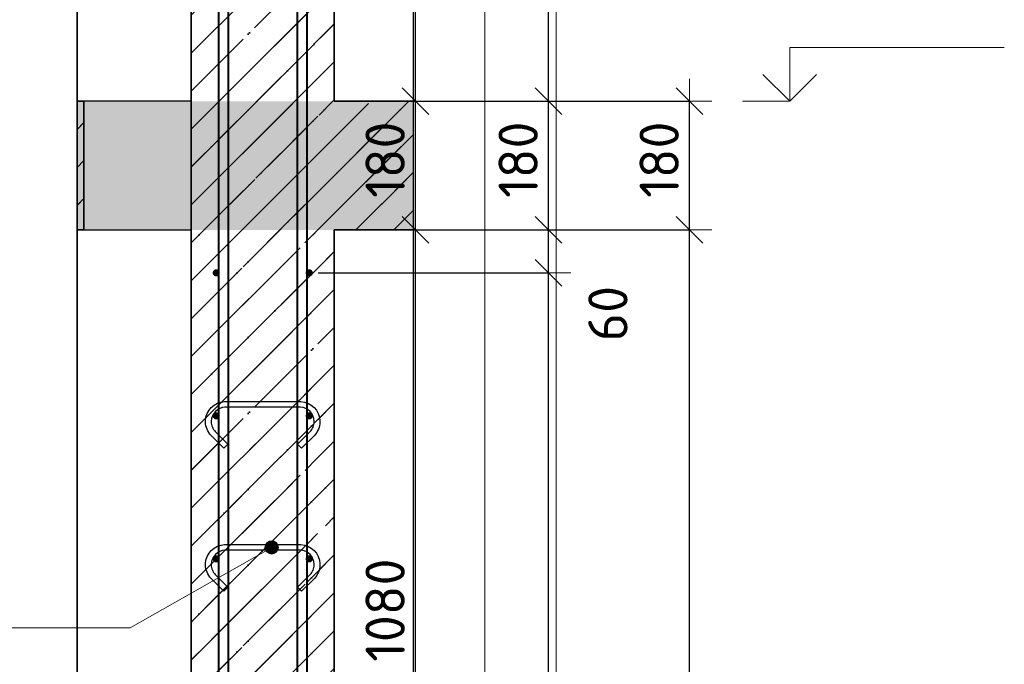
# Model space of a CAD drawing. Header units: millimetres. Extents: x -3026 to 47325, y -2839 to 55854.
# Tile 54 of 130: x 21926 to 23303, y 46714 to 47616. Entities that reach past the tile are written whole.
import ezdxf

# ---------------------------------------------------------------- set-up
doc = ezdxf.new("R2010")
doc.units = ezdxf.units.MM
doc.header["$PDMODE"] = 65
doc.linetypes.add('______11', pattern=[125, 100, -12.5, 0, -12.5])
doc.linetypes.add('______5', pattern=[275, 200, -25, 25, -25])
for name, color, linetype, lineweight in [('Standard', 7, 'Continuous', 25), ('Арм.стержн. вертикальными 1', 22, 'Continuous', 35), ('Арм.стержн.горизонт. 1', 180, 'Continuous', 35), ('Высотная отметки_ общее', 7, 'Continuous', 13), ('Перекрытие_ общее', 7, 'Continuous', 35), ('Размерная линия_ общее', 7, 'Continuous', 13)]:
    doc.layers.add(name, color=color, linetype=linetype, lineweight=lineweight)
doc.layers.add('Арм.стержн. вертикальными 2', color=7, linetype='Continuous', lineweight=35, true_color=0x006e00)
doc.layers.add('Арм.стержн.Стяжки', color=7, linetype='Continuous', lineweight=35, true_color=0x501e0f)
doc.styles.add('ISOCPEUR', font='ISOCPEUR')
doc.dimstyles.new('DIMSTYLE_3', dxfattribs={"dimtxt": 55, "dimasz": 62.5, "dimexe": 0, "dimexo": 0, "dimgap": 27.5, "dimtad": 2, "dimdec": 0, "dimrnd": 5, "dimzin": 12, "dimdsep": 46, "dimtxsty": 'ISOCPEUR', "dimblk1": 'ALL_ML_STRICH', "dimblk2": 'ALL_ML_STRICH', "dimsah": 1, "dimcen": 0, "dimclrd": 7, "dimclre": 256, "dimclrt": 7, "dimadec": 0, "dimazin": 0, "dimtfac": 1, "dimtdec": 0, "dimtix": 1, "dimtmove": 2, "dimatfit": 3, "dimfxl": 0, "dimtzin": 0, "dimlwd": 0, "dimlwe": -3, "dimarcsym": 0})
doc.dimstyles.new('DIMSTYLE_9', dxfattribs={"dimtxt": 55, "dimasz": 62.5, "dimexe": 0, "dimexo": 0, "dimgap": 27.5, "dimtad": 0, "dimdec": 0, "dimrnd": 5, "dimzin": 12, "dimdsep": 46, "dimtxsty": 'ISOCPEUR', "dimblk1": 'ALL_ML_STRICH', "dimblk2": 'ALL_ML_STRICH', "dimsah": 1, "dimcen": 0, "dimclrd": 7, "dimclre": 256, "dimclrt": 7, "dimadec": 0, "dimazin": 0, "dimtfac": 1, "dimtdec": 0, "dimtix": 1, "dimtmove": 2, "dimatfit": 3, "dimfxl": 0, "dimtvp": 1.2, "dimtzin": 0, "dimlwd": 0, "dimlwe": -3, "dimarcsym": 0})
pattern_1 = [(45, (0, 0), (-53.03301, 53.03301), [100, -12.5, 0, -12.5]), (45, (-26.52, 26.52), (-53.03301, 53.03301), [200, -25, 25, -25])]
pattern_2 = [(225, (0, 0), (53.03301, -53.03301), [100, -12.5, 0, -12.5]), (225, (26.52, -26.52), (53.03301, -53.03301), [200, -25, 25, -25])]

# ---------------------------------------------------------------- blocks, each defined once
blk = doc.blocks.new('COMPLEX_ELEVATIONDIM_6')
at = {"layer": 'Высотная отметки_ общее', "color": 7, "linetype": 'Continuous', "lineweight": 13, "transparency": 33554687}
for p, q in [((23002.7, 47501.6), (23002.7, 47576.6)), ((23002.7, 47576.6), (23302.7, 47576.6)), ((23002.7, 47501.6), (22965.2, 47539.1)), ((23002.7, 47501.6), (23040.2, 47539.1)), ((23002.7, 47501.6), (23002.7, 47501.6)), ((23002.7, 47501.6), (23002.7, 47501.6)), ((23002.7, 47501.6), (23002.7, 47501.6)), ((23002.7, 47501.6), (23002.7, 47501.6))]:
    blk.add_line(p, q, dxfattribs=at)
blk.add_lwpolyline([(23002.7, 47501.6), (22994.8, 47501.6), (22994.8, 47501.6), (22936.6, 47501.6)], dxfattribs=at)
blk = doc.blocks.new('ALL_ML_STRICH')
at = {"color": 0, "linetype": 'ByBlock', "lineweight": -2}
for p, q in [((0, -0.5), (0, 0.5)), ((-0.3, -0.3), (0.3, 0.3)), ((-1, 0), (0.5, 0))]:
    blk.add_line(p, q, dxfattribs=at)
blk = doc.blocks.new('*D144')
at = {"layer": 'DEFPOINTS', "color": 7, "linetype": 'Continuous', "lineweight": 13, "transparency": 33554687}
for p in [(22454.8, 47321.6), (22483.4, 44201.6), (22862.7, 44201.6)]:
    blk.add_point(p, dxfattribs=at)
at = {"layer": 'Размерная линия_ общее', "color": 253, "linetype": 'Continuous', "lineweight": -2, "true_color": 0xa0a0a0, "transparency": 33554687}
for p, q in [((22474.8, 47321.6), (22862.7, 47321.6)), ((22503.4, 44201.6), (22862.7, 44201.6))]:
    blk.add_line(p, q, dxfattribs=at)
at = {"layer": 'Размерная линия_ общее', "color": 7, "linetype": 'Continuous', "lineweight": -2, "transparency": 33554687}
blk.add_line((22862.7, 44201.6), (22862.7, 47321.6), dxfattribs=at)
at = {"layer": 'Размерная линия_ общее', "color": 7, "linetype": 'Continuous', "lineweight": 13, "transparency": 33554687, "xscale": 62.5, "yscale": 62.5, "zscale": 62.5}
for p, rotation in [((22862.7, 47321.6), 90), ((22862.7, 44201.6), 270)]:
    blk.add_blockref('ALL_ML_STRICH', p, dxfattribs=dict(at, rotation=rotation))
at = {"layer": 'Размерная линия_ общее', "color": 7, "linetype": 'Continuous', "lineweight": 13, "transparency": 33554687, "insert": (22820.2, 45769.8), "char_height": 55, "width": 220, "attachment_point": 5, "rotation": 90, "style": 'ISOCPEUR'}
blk.add_mtext('\\A1;{3120}', dxfattribs=at)
blk = doc.blocks.new('*D145')
at = {"layer": 'DEFPOINTS', "color": 7, "linetype": 'Continuous', "lineweight": 13, "transparency": 33554687}
for p in [(22458.9, 47501.6), (22454.8, 47321.6), (22862.7, 47321.6)]:
    blk.add_point(p, dxfattribs=at)
at = {"layer": 'Размерная линия_ общее', "color": 253, "linetype": 'Continuous', "lineweight": -2, "true_color": 0xa0a0a0, "transparency": 33554687}
for p, q in [((22478.9, 47501.6), (22862.7, 47501.6)), ((22474.8, 47321.6), (22862.7, 47321.6))]:
    blk.add_line(p, q, dxfattribs=at)
at = {"layer": 'Размерная линия_ общее', "color": 7, "linetype": 'Continuous', "lineweight": -2, "transparency": 33554687}
blk.add_line((22862.7, 47321.6), (22862.7, 47501.6), dxfattribs=at)
at = {"layer": 'Размерная линия_ общее', "color": 7, "linetype": 'Continuous', "lineweight": 13, "transparency": 33554687, "xscale": 62.5, "yscale": 62.5, "zscale": 62.5}
for p, rotation in [((22862.7, 47501.6), 90), ((22862.7, 47321.6), 270)]:
    blk.add_blockref('ALL_ML_STRICH', p, dxfattribs=dict(at, rotation=rotation))
at = {"layer": 'Размерная линия_ общее', "color": 7, "linetype": 'Continuous', "lineweight": 13, "transparency": 33554687, "insert": (22820.2, 47419.8), "char_height": 55, "width": 165, "attachment_point": 5, "rotation": 90, "style": 'ISOCPEUR'}
blk.add_mtext('\\A1;{180}', dxfattribs=at)
blk = doc.blocks.new('*D146')
at = {"layer": 'DEFPOINTS', "color": 7, "linetype": 'Continuous', "lineweight": 13, "transparency": 33554687}
for p in [(22358.6, 47321.6), (22210.6, 46241.6), (22479.5, 46241.6)]:
    blk.add_point(p, dxfattribs=at)
at = {"layer": 'Размерная линия_ общее', "color": 253, "linetype": 'Continuous', "lineweight": -2, "true_color": 0xa0a0a0, "transparency": 33554687}
for p, q in [((22378.6, 47321.6), (22479.5, 47321.6)), ((22230.6, 46241.6), (22479.5, 46241.6))]:
    blk.add_line(p, q, dxfattribs=at)
at = {"layer": 'Размерная линия_ общее', "color": 7, "linetype": 'Continuous', "lineweight": -2, "transparency": 33554687}
blk.add_line((22479.5, 46241.6), (22479.5, 47321.6), dxfattribs=at)
at = {"layer": 'Размерная линия_ общее', "color": 7, "linetype": 'Continuous', "lineweight": 13, "transparency": 33554687, "xscale": 62.5, "yscale": 62.5, "zscale": 62.5}
for p, rotation in [((22479.5, 47321.6), 90), ((22479.5, 46241.6), 270)]:
    blk.add_blockref('ALL_ML_STRICH', p, dxfattribs=dict(at, rotation=rotation))
at = {"layer": 'Размерная линия_ общее', "color": 7, "linetype": 'Continuous', "lineweight": 13, "transparency": 33554687, "insert": (22437, 46789.8), "char_height": 55, "width": 220, "attachment_point": 5, "rotation": 90, "style": 'ISOCPEUR'}
blk.add_mtext('\\A1;{1080}', dxfattribs=at)
blk = doc.blocks.new('*D147')
at = {"layer": 'DEFPOINTS', "color": 7, "linetype": 'Continuous', "lineweight": 13, "transparency": 33554687}
for p in [(22358.6, 47501.6), (22358.6, 47321.6), (22479.5, 47321.6)]:
    blk.add_point(p, dxfattribs=at)
at = {"layer": 'Размерная линия_ общее', "color": 253, "linetype": 'Continuous', "lineweight": -2, "true_color": 0xa0a0a0, "transparency": 33554687}
for p, q in [((22378.6, 47501.6), (22479.5, 47501.6)), ((22378.6, 47321.6), (22479.5, 47321.6))]:
    blk.add_line(p, q, dxfattribs=at)
at = {"layer": 'Размерная линия_ общее', "color": 7, "linetype": 'Continuous', "lineweight": -2, "transparency": 33554687}
blk.add_line((22479.5, 47321.6), (22479.5, 47501.6), dxfattribs=at)
at = {"layer": 'Размерная линия_ общее', "color": 7, "linetype": 'Continuous', "lineweight": 13, "transparency": 33554687, "xscale": 62.5, "yscale": 62.5, "zscale": 62.5}
for p, rotation in [((22479.5, 47501.6), 90), ((22479.5, 47321.6), 270)]:
    blk.add_blockref('ALL_ML_STRICH', p, dxfattribs=dict(at, rotation=rotation))
at = {"layer": 'Размерная линия_ общее', "color": 7, "linetype": 'Continuous', "lineweight": 13, "transparency": 33554687, "insert": (22437, 47419.8), "char_height": 55, "width": 165, "attachment_point": 5, "rotation": 90, "style": 'ISOCPEUR'}
blk.add_mtext('\\A1;{180}', dxfattribs=at)
blk = doc.blocks.new('*D148')
at = {"layer": 'DEFPOINTS', "color": 7, "linetype": 'Continuous', "lineweight": 13, "transparency": 33554687}
for p in [(22320.6, 48581.6), (22358.6, 47501.6), (22479.5, 47501.6)]:
    blk.add_point(p, dxfattribs=at)
at = {"layer": 'Размерная линия_ общее', "color": 253, "linetype": 'Continuous', "lineweight": -2, "true_color": 0xa0a0a0, "transparency": 33554687}
for p, q in [((22340.6, 48581.6), (22479.5, 48581.6)), ((22378.6, 47501.6), (22479.5, 47501.6))]:
    blk.add_line(p, q, dxfattribs=at)
at = {"layer": 'Размерная линия_ общее', "color": 7, "linetype": 'Continuous', "lineweight": -2, "transparency": 33554687}
blk.add_line((22479.5, 47501.6), (22479.5, 48581.6), dxfattribs=at)
at = {"layer": 'Размерная линия_ общее', "color": 7, "linetype": 'Continuous', "lineweight": 13, "transparency": 33554687, "xscale": 62.5, "yscale": 62.5, "zscale": 62.5}
for p, rotation in [((22479.5, 48581.6), 90), ((22479.5, 47501.6), 270)]:
    blk.add_blockref('ALL_ML_STRICH', p, dxfattribs=dict(at, rotation=rotation))
at = {"layer": 'Размерная линия_ общее', "color": 7, "linetype": 'Continuous', "lineweight": 13, "transparency": 33554687, "insert": (22437, 48049.8), "char_height": 55, "width": 220, "attachment_point": 5, "rotation": 90, "style": 'ISOCPEUR'}
blk.add_mtext('\\A1;{1080}', dxfattribs=at)
blk = doc.blocks.new('*D150')
at = {"layer": 'DEFPOINTS', "color": 7, "linetype": 'Continuous', "lineweight": 13, "transparency": 33554687}
for p in [(22323.6, 47261.6), (22323.6, 44261.6), (22665.5, 44261.6)]:
    blk.add_point(p, dxfattribs=at)
at = {"layer": 'Размерная линия_ общее', "color": 253, "linetype": 'Continuous', "lineweight": -2, "true_color": 0xa0a0a0, "transparency": 33554687}
for p, q in [((22343.6, 47261.6), (22665.5, 47261.6)), ((22343.6, 44261.6), (22665.5, 44261.6))]:
    blk.add_line(p, q, dxfattribs=at)
at = {"layer": 'Размерная линия_ общее', "color": 7, "linetype": 'Continuous', "lineweight": -2, "transparency": 33554687}
blk.add_line((22665.5, 44261.6), (22665.5, 47261.6), dxfattribs=at)
at = {"layer": 'Размерная линия_ общее', "color": 7, "linetype": 'Continuous', "lineweight": 13, "transparency": 33554687, "xscale": 62.5, "yscale": 62.5, "zscale": 62.5}
for p, rotation in [((22665.5, 47261.6), 90), ((22665.5, 44261.6), 270)]:
    blk.add_blockref('ALL_ML_STRICH', p, dxfattribs=dict(at, rotation=rotation))
at = {"layer": 'Размерная линия_ общее', "color": 7, "linetype": 'Continuous', "lineweight": 13, "transparency": 33554687, "insert": (22595.5, 45576.6), "char_height": 55, "width": 2.75, "attachment_point": 1, "rotation": 90, "line_spacing_factor": 0.60241, "style": 'ISOCPEUR'}
blk.add_mtext('\\W0.91;15х200=3000', dxfattribs=at)
blk = doc.blocks.new('*D151')
at = {"layer": 'DEFPOINTS', "color": 7, "linetype": 'Continuous', "lineweight": 13, "transparency": 33554687}
for p in [(22358.6, 47321.6), (22323.6, 47261.6), (22665.5, 47261.6)]:
    blk.add_point(p, dxfattribs=at)
at = {"layer": 'Размерная линия_ общее', "color": 253, "linetype": 'Continuous', "lineweight": -2, "true_color": 0xa0a0a0, "transparency": 33554687}
for p, q in [((22378.6, 47321.6), (22665.5, 47321.6)), ((22343.6, 47261.6), (22665.5, 47261.6))]:
    blk.add_line(p, q, dxfattribs=at)
at = {"layer": 'Размерная линия_ общее', "color": 7, "linetype": 'Continuous', "lineweight": -2, "transparency": 33554687}
blk.add_line((22665.5, 47261.6), (22665.5, 47321.6), dxfattribs=at)
at = {"layer": 'Размерная линия_ общее', "color": 7, "linetype": 'Continuous', "lineweight": 13, "transparency": 33554687, "xscale": 62.5, "yscale": 62.5, "zscale": 62.5}
for p, rotation in [((22665.5, 47321.6), 90), ((22665.5, 47261.6), 270)]:
    blk.add_blockref('ALL_ML_STRICH', p, dxfattribs=dict(at, rotation=rotation))
at = {"layer": 'Размерная линия_ общее', "color": 7, "linetype": 'Continuous', "lineweight": 13, "transparency": 33554687, "insert": (22748.5, 47204.5), "char_height": 55, "width": 110, "attachment_point": 5, "rotation": 90, "style": 'ISOCPEUR'}
blk.add_mtext('\\A1;{60}', dxfattribs=at)
blk = doc.blocks.new('*D152')
at = {"layer": 'DEFPOINTS', "color": 7, "linetype": 'Continuous', "lineweight": 13, "transparency": 33554687}
for p in [(22358.6, 47501.6), (22358.6, 47321.6), (22665.5, 47321.6)]:
    blk.add_point(p, dxfattribs=at)
at = {"layer": 'Размерная линия_ общее', "color": 253, "linetype": 'Continuous', "lineweight": -2, "true_color": 0xa0a0a0, "transparency": 33554687}
for p, q in [((22378.6, 47501.6), (22665.5, 47501.6)), ((22378.6, 47321.6), (22665.5, 47321.6))]:
    blk.add_line(p, q, dxfattribs=at)
at = {"layer": 'Размерная линия_ общее', "color": 7, "linetype": 'Continuous', "lineweight": -2, "transparency": 33554687}
blk.add_line((22665.5, 47321.6), (22665.5, 47501.6), dxfattribs=at)
at = {"layer": 'Размерная линия_ общее', "color": 7, "linetype": 'Continuous', "lineweight": 13, "transparency": 33554687, "xscale": 62.5, "yscale": 62.5, "zscale": 62.5}
for p, rotation in [((22665.5, 47501.6), 90), ((22665.5, 47321.6), 270)]:
    blk.add_blockref('ALL_ML_STRICH', p, dxfattribs=dict(at, rotation=rotation))
at = {"layer": 'Размерная линия_ общее', "color": 7, "linetype": 'Continuous', "lineweight": 13, "transparency": 33554687, "insert": (22623, 47419.8), "char_height": 55, "width": 165, "attachment_point": 5, "rotation": 90, "style": 'ISOCPEUR'}
blk.add_mtext('\\A1;{180}', dxfattribs=at)
blk = doc.blocks.new('*D153')
at = {"layer": 'DEFPOINTS', "color": 7, "linetype": 'Continuous', "lineweight": 13, "transparency": 33554687}
for p in [(22319.6, 48501.6), (22358.6, 47501.6), (22665.5, 47501.6)]:
    blk.add_point(p, dxfattribs=at)
at = {"layer": 'Размерная линия_ общее', "color": 253, "linetype": 'Continuous', "lineweight": -2, "true_color": 0xa0a0a0, "transparency": 33554687}
for p, q in [((22339.6, 48501.6), (22665.5, 48501.6)), ((22378.6, 47501.6), (22665.5, 47501.6))]:
    blk.add_line(p, q, dxfattribs=at)
at = {"layer": 'Размерная линия_ общее', "color": 7, "linetype": 'Continuous', "lineweight": -2, "transparency": 33554687}
blk.add_line((22665.5, 47501.6), (22665.5, 48501.6), dxfattribs=at)
at = {"layer": 'Размерная линия_ общее', "color": 7, "linetype": 'Continuous', "lineweight": 13, "transparency": 33554687, "xscale": 62.5, "yscale": 62.5, "zscale": 62.5}
for p, rotation in [((22665.5, 48501.6), 90), ((22665.5, 47501.6), 270)]:
    blk.add_blockref('ALL_ML_STRICH', p, dxfattribs=dict(at, rotation=rotation))
at = {"layer": 'Размерная линия_ общее', "color": 7, "linetype": 'Continuous', "lineweight": 13, "transparency": 33554687, "insert": (22623, 48009.8), "char_height": 55, "width": 220, "attachment_point": 5, "rotation": 90, "style": 'ISOCPEUR'}
blk.add_mtext('\\A1;{1000}', dxfattribs=at)

msp = doc.modelspace()

# ---------------------------------------------------------------- hatches: boundary and pattern name
at = {"layer": 'Standard', "linetype": 'Continuous', "lineweight": 35, "true_color": 0xababab, "transparency": 33554687}
h = msp.add_hatch(dxfattribs=at)
h.set_pattern_fill('__________541', color=253, scale=25, angle=135, style=0, pattern_type=2)
h.set_pattern_definition(pattern_2)
h.paths.add_polyline_path([(22165.9, 47501.6), (22365.9, 47501.6), (22365.9, 48630.8), (22165.9, 48630.8)], flags=0)
at = {"layer": 'Standard', "linetype": 'Continuous', "lineweight": 13, "transparency": 33554687}
h = msp.add_hatch(dxfattribs=at)
h.set_pattern_fill('__________539', scale=25, style=0, pattern_type=2)
h.set_pattern_definition(pattern_1)
h.paths.add_polyline_path([(22015.9, 47321.6), (22015.9, 47501.6), (22006.2, 47501.6), (22006.2, 47321.6)], flags=0)
for points in [[(22015.9, 47321.6), (22015.9, 47501.6), (22006.2, 47501.6), (22006.2, 47321.6)], [(22165.9, 47501.6), (22165.9, 47321.6), (22476.2, 47321.6), (22476.2, 47501.6)]]:
    msp.add_hatch(color=9, dxfattribs=at).paths.add_polyline_path(points)
h = msp.add_hatch(dxfattribs=at)
h.set_pattern_fill('__________539', scale=25, style=0, pattern_type=2)
h.set_pattern_definition(pattern_1)
h.paths.add_polyline_path([(22165.9, 47501.6), (22165.9, 47321.6), (22476.2, 47321.6), (22476.2, 47501.6)], flags=0)
at = {"layer": 'Standard', "linetype": 'Continuous', "lineweight": 35, "true_color": 0xababab, "transparency": 33554687}
h = msp.add_hatch(dxfattribs=at)
h.set_pattern_fill('__________541', color=253, scale=25, angle=135, style=0, pattern_type=2)
h.set_pattern_definition(pattern_2)
h.paths.add_polyline_path([(22365.9, 47321.6), (22165.9, 47321.6), (22165.9, 44201.6), (22365.9, 44201.6)], flags=0)
at = {"layer": 'Арм.стержн.горизонт. 1', "linetype": 'Continuous', "lineweight": 50, "transparency": 33554687}
for points in [[(22205.9, 47261.6), (22205.5, 47263.5), (22204.4, 47265.1), (22202.8, 47266.2), (22200.9, 47266.6), (22198.9, 47266.2), (22197.3, 47265.1), (22196.2, 47263.5), (22195.9, 47261.6), (22196.2, 47259.6), (22197.3, 47258), (22198.9, 47256.9), (22200.9, 47256.6), (22202.8, 47256.9), (22204.4, 47258), (22205.5, 47259.6)], [(22335.9, 47261.6), (22335.5, 47263.5), (22334.4, 47265.1), (22332.8, 47266.2), (22330.9, 47266.6), (22328.9, 47266.2), (22327.3, 47265.1), (22326.2, 47263.5), (22325.9, 47261.6), (22326.2, 47259.6), (22327.3, 47258), (22328.9, 47256.9), (22330.9, 47256.6), (22332.8, 47256.9), (22334.4, 47258), (22335.5, 47259.6)], [(22205.9, 47061.6), (22205.5, 47063.5), (22204.4, 47065.1), (22202.8, 47066.2), (22200.9, 47066.6), (22198.9, 47066.2), (22197.3, 47065.1), (22196.2, 47063.5), (22195.9, 47061.6), (22196.2, 47059.6), (22197.3, 47058), (22198.9, 47056.9), (22200.9, 47056.6), (22202.8, 47056.9), (22204.4, 47058), (22205.5, 47059.6)], [(22335.9, 47061.6), (22335.5, 47063.5), (22334.4, 47065.1), (22332.8, 47066.2), (22330.9, 47066.6), (22328.9, 47066.2), (22327.3, 47065.1), (22326.2, 47063.5), (22325.9, 47061.6), (22326.2, 47059.6), (22327.3, 47058), (22328.9, 47056.9), (22330.9, 47056.6), (22332.8, 47056.9), (22334.4, 47058), (22335.5, 47059.6)], [(22205.9, 46861.6), (22205.5, 46863.5), (22204.4, 46865.1), (22202.8, 46866.2), (22200.9, 46866.6), (22198.9, 46866.2), (22197.3, 46865.1), (22196.2, 46863.5), (22195.9, 46861.6), (22196.2, 46859.6), (22197.3, 46858), (22198.9, 46856.9), (22200.9, 46856.6), (22202.8, 46856.9), (22204.4, 46858), (22205.5, 46859.6)], [(22335.9, 46861.6), (22335.5, 46863.5), (22334.4, 46865.1), (22332.8, 46866.2), (22330.9, 46866.6), (22328.9, 46866.2), (22327.3, 46865.1), (22326.2, 46863.5), (22325.9, 46861.6), (22326.2, 46859.6), (22327.3, 46858), (22328.9, 46856.9), (22330.9, 46856.6), (22332.8, 46856.9), (22334.4, 46858), (22335.5, 46859.6)]]:
    msp.add_hatch(color=4, dxfattribs=at).paths.add_polyline_path(points)
at = {"layer": 'Арм.стержн.Стяжки', "linetype": 'Continuous', "lineweight": 13, "transparency": 33554687}
for points in [[(22269.1, 46877.6), (22278.3, 46868.2), (22270.3, 46882.3)], [(22273.7, 46869.5), (22269.1, 46877.6), (22270.3, 46872.9)], [(22269.1, 46877.6), (22273.7, 46869.5), (22278.3, 46868.2)], [(22270.3, 46882.3), (22283, 46869.4), (22273.8, 46885.7)], [(22270.3, 46882.3), (22278.3, 46868.2), (22283, 46869.4)], [(22273.8, 46885.7), (22286.5, 46872.9), (22278.5, 46886.9)], [(22273.8, 46885.7), (22283, 46869.4), (22286.5, 46872.9)], [(22278.5, 46886.9), (22286.5, 46872.9), (22287.7, 46877.5)], [(22278.5, 46886.9), (22287.7, 46877.5), (22283.1, 46885.6)], [(22283.1, 46885.6), (22287.7, 46877.5), (22286.6, 46882.2)]]:
    msp.add_hatch(color=7, dxfattribs=at).paths.add_polyline_path(points)
at = {"layer": 'Перекрытие_ общее', "linetype": 'Continuous', "lineweight": 25, "true_color": 0xe0e0e0, "transparency": 33554687}
msp.add_hatch(color=254, dxfattribs=at).paths.add_polyline_path([(22015.9, 47321.6), (22165.9, 47321.6), (22165.9, 47501.6), (22015.9, 47501.6)])
msp.add_hatch(color=254, dxfattribs=at).paths.add_polyline_path([(22015.9, 47321.6), (22165.9, 47321.6), (22165.9, 47501.6), (22015.9, 47501.6)])

# ---------------------------------------------------------------- linework, layer by layer
at = {"layer": 'Standard', "color": 52, "linetype": 'Continuous', "lineweight": 13, "transparency": 33554687}
for p, q in [((22006.2, 48630.8), (22006.2, 43743.4)), ((22006.2, 43743.4), (22006.2, 48630.8)), ((22476.2, 48630.8), (22476.2, 43743.4)), ((22476.2, 48630.8), (22476.2, 43743.4))]:
    msp.add_line(p, q, dxfattribs=at)
at = {"layer": 'Standard', "color": 52, "linetype": 'Continuous', "lineweight": -3, "transparency": 33554687}
for p, q in [((22006.2, 48630.8), (22006.2, 43743.4)), ((22006.2, 43743.4), (22006.2, 48630.8)), ((22476.2, 48630.8), (22476.2, 43743.4)), ((22476.2, 48630.8), (22476.2, 43743.4))]:
    msp.add_line(p, q, dxfattribs=at)
at = {"layer": 'Standard', "color": 7, "linetype": 'Continuous', "lineweight": 35, "transparency": 33554687}
for p, q in [((22165.9, 48630.8), (22165.9, 47501.6)), ((22165.9, 48630.8), (22165.9, 47501.6)), ((22365.9, 47501.6), (22365.9, 48630.8)), ((22365.9, 47501.6), (22365.9, 48630.8)), ((22015.9, 47501.6), (22006.2, 47501.6)), ((22015.9, 47501.6), (22006.2, 47501.6)), ((22015.9, 47321.6), (22015.9, 47501.6)), ((22015.9, 47321.6), (22015.9, 47501.6)), ((22165.9, 47501.6), (22165.9, 47321.6)), ((22165.9, 47501.6), (22165.9, 47321.6)), ((22476.2, 47501.6), (22365.9, 47501.6)), ((22476.2, 47501.6), (22365.9, 47501.6)), ((22006.2, 47321.6), (22015.9, 47321.6)), ((22006.2, 47321.6), (22015.9, 47321.6)), ((22165.9, 47321.6), (22165.9, 44201.6)), ((22165.9, 47321.6), (22165.9, 44201.6)), ((22365.9, 44201.6), (22365.9, 47321.6)), ((22365.9, 47321.6), (22476.2, 47321.6)), ((22365.9, 44201.6), (22365.9, 47321.6)), ((22365.9, 47321.6), (22476.2, 47321.6))]:
    msp.add_line(p, q, dxfattribs=at)
at = {"layer": 'Standard', "color": 253, "linetype": '______5', "lineweight": 35, "true_color": 0xababab, "transparency": 33554687}
for p, q in [((22165.9, 47568.7), (22365.9, 47768.7)), ((22204.8, 47501.6), (22365.9, 47662.6)), ((22310.9, 47501.6), (22365.9, 47556.5)), ((22165.9, 47144.4), (22343, 47321.6)), ((22165.9, 47250.5), (22236.9, 47321.6)), ((22165.9, 47038.3), (22365.9, 47238.3)), ((22165.9, 46932.3), (22365.9, 47132.3)), ((22165.9, 46826.2), (22365.9, 47026.2)), ((22165.9, 46720.1), (22365.9, 46920.1)), ((22165.9, 46614.1), (22365.9, 46814.1))]:
    msp.add_line(p, q, dxfattribs=at)
at = {"layer": 'Standard', "color": 253, "linetype": '______11', "lineweight": 35, "true_color": 0xababab, "transparency": 33554687}
for p, q in [((22165.9, 47515.6), (22365.9, 47715.6)), ((22257.8, 47501.6), (22365.9, 47609.6)), ((22363.9, 47501.6), (22365.9, 47503.5)), ((22165.9, 47197.4), (22290, 47321.6)), ((22165.9, 47303.5), (22183.9, 47321.6)), ((22165.9, 47091.4), (22365.9, 47291.4)), ((22165.9, 46985.3), (22365.9, 47185.3)), ((22165.9, 46879.2), (22365.9, 47079.2)), ((22165.9, 46773.2), (22365.9, 46973.2)), ((22165.9, 46667.1), (22365.9, 46867.1)), ((22165.9, 46561), (22365.9, 46761))]:
    msp.add_line(p, q, dxfattribs=at)
at = {"layer": 'Standard', "color": 7, "linetype": 'Continuous', "lineweight": 25, "transparency": 33554687}
for p, q in [((22006.2, 47551.6), (22006.2, 47271.6)), ((22006.2, 47551.6), (22006.2, 47271.6)), ((22476.2, 47551.6), (22476.2, 47271.6)), ((22476.2, 47551.6), (22476.2, 47271.6))]:
    msp.add_line(p, q, dxfattribs=at)
at = {"layer": 'Standard', "color": 253, "linetype": '______11', "lineweight": 13, "true_color": 0xababab, "transparency": 33554687}
for p, q in [((22165.9, 47409.6), (22257.8, 47501.6)), ((22183.9, 47321.6), (22363.9, 47501.6)), ((22290, 47321.6), (22470, 47501.6)), ((22006.2, 47462), (22015.9, 47471.7)), ((22396, 47321.6), (22476.2, 47401.7)), ((22006.2, 47356), (22015.9, 47365.6))]:
    msp.add_line(p, q, dxfattribs=at)
at = {"layer": 'Standard', "color": 253, "linetype": '______5', "lineweight": 13, "true_color": 0xababab, "transparency": 33554687}
for p, q in [((22165.9, 47462.6), (22204.8, 47501.6)), ((22165.9, 47356.5), (22310.9, 47501.6)), ((22236.9, 47321.6), (22416.9, 47501.6)), ((22343, 47321.6), (22476.2, 47454.7)), ((22006.2, 47409), (22015.9, 47418.7)), ((22449.1, 47321.6), (22476.2, 47348.7))]:
    msp.add_line(p, q, dxfattribs=at)
at = {"layer": 'Standard', "color": 7, "linetype": 'Continuous', "lineweight": 13, "transparency": 33554687}
for points in [[(21806.2, 43543.4), (22676.2, 43543.4), (22676.2, 48830.8), (21806.2, 48830.8), (21806.2, 43543.4)], [(21906.2, 43643.4), (22576.2, 43643.4), (22576.2, 48730.8), (21906.2, 48730.8), (21906.2, 43643.4)]]:
    msp.add_lwpolyline(points, dxfattribs=at)
at = {"layer": 'Арм.стержн. вертикальными 1', "color": 34, "linetype": 'Continuous', "lineweight": 25, "transparency": 33554687}
for points in [[(22204.9, 44201.6), (22204.9, 48501.6), (22216.9, 48501.6), (22216.9, 44201.6), (22204.9, 44201.6)], [(22204.9, 44201.6), (22204.9, 48501.6), (22216.9, 48501.6), (22216.9, 44201.6), (22204.9, 44201.6)], [(22204.9, 44201.6), (22204.9, 48501.6), (22216.9, 48501.6), (22216.9, 44201.6), (22204.9, 44201.6)], [(22314.9, 44201.6), (22314.9, 48501.6), (22326.9, 48501.6), (22326.9, 44201.6), (22314.9, 44201.6)], [(22314.9, 44201.6), (22314.9, 48501.6), (22326.9, 48501.6), (22326.9, 44201.6), (22314.9, 44201.6)], [(22314.9, 44201.6), (22314.9, 48501.6), (22326.9, 48501.6), (22326.9, 44201.6), (22314.9, 44201.6)]]:
    msp.add_lwpolyline(points, dxfattribs=at)
at = {"layer": 'Арм.стержн. вертикальными 2', "color": 7, "linetype": 'Continuous', "lineweight": 25, "transparency": 33554687}
for points in [[(22217.9, 48581.6), (22217.9, 46241.6), (22203.9, 46241.6), (22203.9, 48581.6), (22217.9, 48581.6)], [(22217.9, 48581.6), (22217.9, 46241.6), (22203.9, 46241.6), (22203.9, 48581.6), (22217.9, 48581.6)], [(22217.9, 48581.6), (22217.9, 46241.6), (22203.9, 46241.6), (22203.9, 48581.6), (22217.9, 48581.6)], [(22327.9, 48581.6), (22327.9, 46241.6), (22313.9, 46241.6), (22313.9, 48581.6), (22327.9, 48581.6)], [(22327.9, 48581.6), (22327.9, 46241.6), (22313.9, 46241.6), (22313.9, 48581.6), (22327.9, 48581.6)], [(22327.9, 48581.6), (22327.9, 46241.6), (22313.9, 46241.6), (22313.9, 48581.6), (22327.9, 48581.6)]]:
    msp.add_lwpolyline(points, dxfattribs=at)
at = {"layer": 'Арм.стержн.горизонт. 1', "color": 52, "linetype": 'Continuous', "lineweight": 25, "transparency": 33554687}
for p, q in [((22165.9, 47321.6), (22165.9, 47321.6)), ((22365.9, 47321.6), (22365.9, 47321.6))]:
    msp.add_line(p, q, dxfattribs=at)
at = {"layer": 'Арм.стержн.Стяжки', "color": 7, "linetype": 'Continuous', "lineweight": 13, "transparency": 33554687}
for p, q in [((22080.6, 46765), (22278.4, 46877.6)), ((22273.8, 46885.7), (22273.8, 46885.7)), ((22286.6, 46882.2), (22286.6, 46882.2)), ((22270.3, 46872.9), (22270.3, 46872.9)), ((22283, 46869.4), (22283, 46869.4)), ((21504.6, 46765), (22080.6, 46765))]:
    msp.add_line(p, q, dxfattribs=at)
at = {"layer": 'Арм.стержн.Стяжки', "color": 40, "linetype": 'Continuous', "lineweight": 25, "transparency": 33554687}
for points in [[(22211.6, 47016.2), (22193.6, 47034.2), (22191.9, 47036.1), (22190.4, 47038.3), (22189.1, 47040.5), (22188, 47042.8), (22187.1, 47045.3), (22186.4, 47047.8), (22186, 47050.4), (22185.9, 47052.9), (22185.9, 47054.9), (22186.5, 47059.8), (22188.2, 47064.8), (22190.8, 47069.5), (22194, 47073.4), (22197.9, 47076.6), (22202.6, 47079.2), (22207.7, 47080.9), (22212.5, 47081.6), (22319.2, 47081.6), (22324.1, 47080.9), (22329.1, 47079.2), (22333.8, 47076.6), (22337.7, 47073.4), (22340.9, 47069.5), (22343.5, 47064.8), (22345.2, 47059.8), (22345.9, 47054.9), (22345.9, 47052.9), (22345.7, 47050.4), (22345.3, 47047.8), (22344.6, 47045.3), (22343.7, 47042.8), (22342.6, 47040.5), (22341.3, 47038.3), (22339.8, 47036.1), (22338.1, 47034.2), (22320.1, 47016.2), (22314.4, 47021.8), (22332.3, 47039.7), (22333.5, 47041.1), (22334.6, 47042.6), (22335.5, 47044.2), (22336.3, 47045.9), (22337, 47047.6), (22337.4, 47049.4), (22337.7, 47051.3), (22337.9, 47053.2), (22337.9, 47054.3), (22337.4, 47057.9), (22336.1, 47061.6), (22334.3, 47065), (22332, 47067.7), (22329.3, 47070), (22325.9, 47071.9), (22322.2, 47073.1), (22318.6, 47073.6), (22213.1, 47073.6), (22209.5, 47073.1), (22205.8, 47071.9), (22202.5, 47070), (22199.7, 47067.7), (22197.4, 47065), (22195.6, 47061.6), (22194.4, 47057.9), (22193.9, 47054.3), (22193.9, 47053.2), (22194, 47051.3), (22194.3, 47049.4), (22194.8, 47047.6), (22195.4, 47045.9), (22196.2, 47044.2), (22197.1, 47042.6), (22198.2, 47041.1), (22199.4, 47039.7), (22217.3, 47021.8), (22211.6, 47016.2)], [(22211.6, 46816.2), (22193.6, 46834.2), (22191.9, 46836.1), (22190.4, 46838.3), (22189.1, 46840.5), (22188, 46842.8), (22187.1, 46845.3), (22186.4, 46847.8), (22186, 46850.4), (22185.9, 46852.9), (22185.9, 46854.9), (22186.5, 46859.8), (22188.2, 46864.8), (22190.8, 46869.5), (22194, 46873.4), (22197.9, 46876.6), (22202.6, 46879.2), (22207.7, 46880.9), (22212.5, 46881.6), (22319.2, 46881.6), (22324.1, 46880.9), (22329.1, 46879.2), (22333.8, 46876.6), (22337.7, 46873.4), (22340.9, 46869.5), (22343.5, 46864.8), (22345.2, 46859.8), (22345.9, 46854.9), (22345.9, 46852.9), (22345.7, 46850.4), (22345.3, 46847.8), (22344.6, 46845.3), (22343.7, 46842.8), (22342.6, 46840.5), (22341.3, 46838.3), (22339.8, 46836.1), (22338.1, 46834.2), (22320.1, 46816.2), (22314.4, 46821.8), (22332.3, 46839.7), (22333.5, 46841.1), (22334.6, 46842.6), (22335.5, 46844.2), (22336.3, 46845.9), (22337, 46847.6), (22337.4, 46849.4), (22337.7, 46851.3), (22337.9, 46853.2), (22337.9, 46854.3), (22337.4, 46857.9), (22336.1, 46861.6), (22334.3, 46865), (22332, 46867.7), (22329.3, 46870), (22325.9, 46871.9), (22322.2, 46873.1), (22318.6, 46873.6), (22213.1, 46873.6), (22209.5, 46873.1), (22205.8, 46871.9), (22202.5, 46870), (22199.7, 46867.7), (22197.4, 46865), (22195.6, 46861.6), (22194.4, 46857.9), (22193.9, 46854.3), (22193.9, 46853.2), (22194, 46851.3), (22194.3, 46849.4), (22194.8, 46847.6), (22195.4, 46845.9), (22196.2, 46844.2), (22197.1, 46842.6), (22198.2, 46841.1), (22199.4, 46839.7), (22217.3, 46821.8), (22211.6, 46816.2)]]:
    msp.add_lwpolyline(points, dxfattribs=at)
at = {"layer": 'Арм.стержн.Стяжки', "color": 7, "linetype": 'Continuous', "lineweight": 13, "transparency": 33554687}
msp.add_circle((22278.4, 46877.6), 9.37, dxfattribs=at)
at = {"layer": 'Перекрытие_ общее', "color": 7, "linetype": 'Continuous', "lineweight": 25, "transparency": 33554687}
for p, q in [((22165.9, 47501.6), (22015.9, 47501.6)), ((22165.9, 47501.6), (22015.9, 47501.6)), ((22015.9, 47321.6), (22165.9, 47321.6)), ((22015.9, 47321.6), (22165.9, 47321.6))]:
    msp.add_line(p, q, dxfattribs=at)

# ---------------------------------------------------------------- block references
at = {"layer": 'Высотная отметки_ общее', "color": 7, "linetype": 'Continuous', "lineweight": 13, "transparency": 33554687}
msp.add_blockref('COMPLEX_ELEVATIONDIM_6', (0, 0), dxfattribs=at)

# ---------------------------------------------------------------- dimensions: what is measured, and where the dimension line sits
at = {"layer": 'Размерная линия_ общее', "color": 7, "linetype": 'Continuous', "lineweight": 13, "transparency": 33554687}
for base, p1, p2, dimstyle, picture, middle in [((22479.5, 48581.6), (22378.6, 47501.6), (22340.6, 48581.6), 'DIMSTYLE_3', '*D148', (22437, 48049.8)), ((22665.5, 48501.6), (22378.6, 47501.6), (22339.6, 48501.6), 'DIMSTYLE_3', '*D153', (22623, 48009.8)), ((22479.5, 47501.6), (22378.6, 47321.6), (22378.6, 47501.6), 'DIMSTYLE_3', '*D147', (22437, 47419.8)), ((22665.5, 47501.6), (22378.6, 47321.6), (22378.6, 47501.6), 'DIMSTYLE_3', '*D152', (22623, 47419.8)), ((22862.7, 47501.6), (22474.8, 47321.6), (22478.9, 47501.6), 'DIMSTYLE_3', '*D145', (22820.2, 47419.8)), ((22479.5, 47321.6), (22230.6, 46241.6), (22378.6, 47321.6), 'DIMSTYLE_3', '*D146', (22437, 46789.8)), ((22665.5, 47321.6), (22343.6, 47261.6), (22378.6, 47321.6), 'DIMSTYLE_9', '*D151', (22748.5, 47204.5)), ((22862.7, 47321.6), (22503.4, 44201.6), (22474.8, 47321.6), 'DIMSTYLE_3', '*D144', (22820.2, 45769.8))]:
    dim = msp.add_linear_dim(base=base, p1=p1, p2=p2, angle=90, dimstyle=dimstyle, override={"dimpost": '<>', "dimclrd": 7, "dimclre": 253, "dimclrt": 7, "dimlwd": 0, "dimlwe": 65533}, dxfattribs=at)
    dim.commit()
    dim.dimension.update_dxf_attribs({"geometry": picture, "text_midpoint": middle, "dimtype": 160})
dim = msp.add_linear_dim(base=(22665.5, 47261.6), p1=(22343.6, 44261.6), p2=(22343.6, 47261.6), angle=90, text='\\W0.91;15х200=3000', dimstyle='DIMSTYLE_3', override={"dimpost": '<>', "dimclrd": 7, "dimclre": 253, "dimclrt": 7, "dimlwd": 0, "dimlwe": 65533}, dxfattribs=at)
dim.commit()
dim.dimension.update_dxf_attribs({"geometry": '*D150', "text_midpoint": (22638, 45761.6), "dimtype": 160})

doc.saveas('drawing.dxf')
